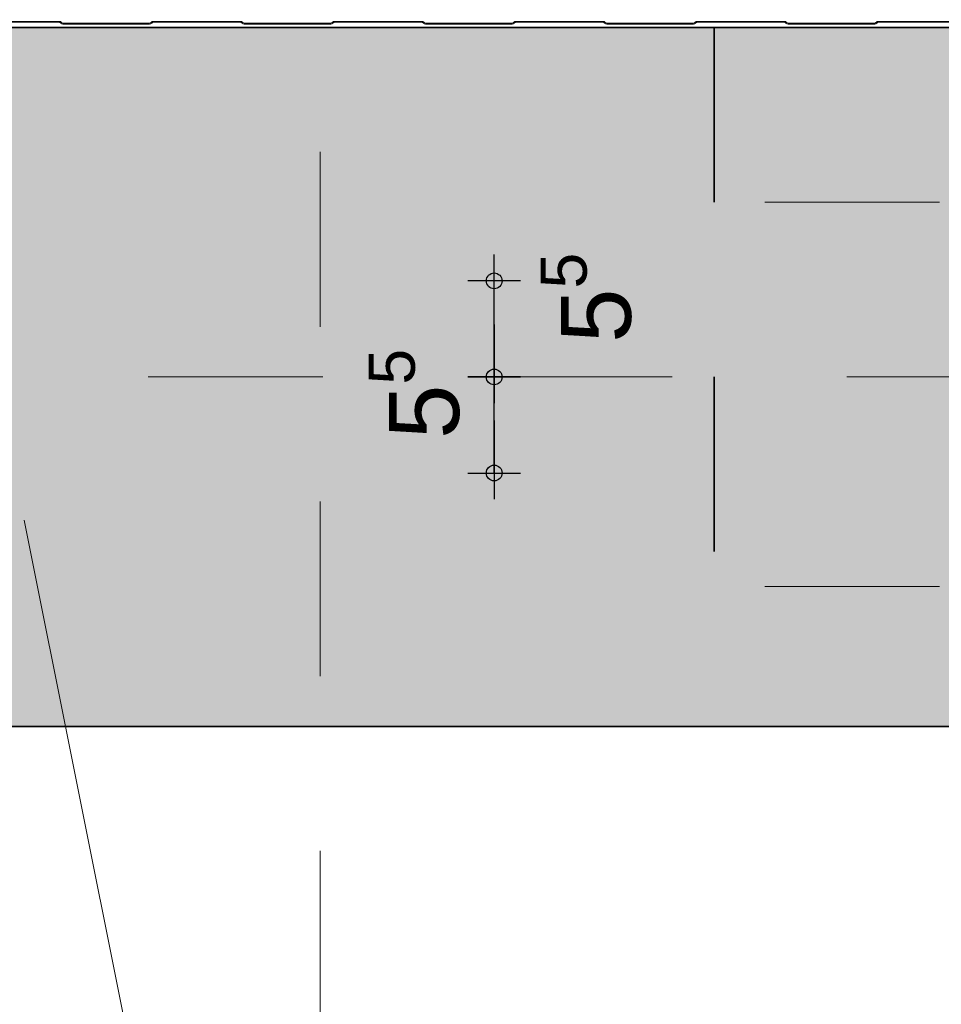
# Model space of a CAD drawing. Header units: metres. Extents: x 1314 to 1415, y -87 to -52.
# Tile 225 of 256: x 1401.05 to 1401.577, y -74.054 to -73.491. Entities that reach past the tile are written whole.
import ezdxf

# ---------------------------------------------------------------- set-up
doc = ezdxf.new("R2010")
doc.units = ezdxf.units.M
doc.header["$PDMODE"] = 65
for name, pattern in [('AUSGEZOGEN', [0]), ('GETRENNT2_S10', [0.045, 0.02, -0.01, 0, -0.005, 0, -0.01]), ('GETRENNT2_S6', [0.12, 0.07, -0.01, 0.01, -0.01, 0.01, -0.01]), ('STRICHPUNKT2_S5', [0.5, 0.35, -0.05, 0.05, -0.05]), ('VERDECKT2_S2', [0.15, 0.1, -0.05])]:
    doc.linetypes.add(name, pattern=pattern)
doc.layers.add('XR$9$_42143', color=7, linetype='Continuous')
doc.layers.add('XR$9$_42154', color=7, linetype='Continuous')
for name, color, linetype, lineweight in [('XR$9$Achsen', 4, 'AUSGEZOGEN', 13), ('XR$9$Maßlinie 1_50', 7, 'AUSGEZOGEN', 25), ('XR$9$Möblierung', 4, 'AUSGEZOGEN', 13), ('XR$9$Wand Mauerwerk tr_1', 42, 'AUSGEZOGEN', 18)]:
    doc.layers.add(name, color=color, linetype=linetype, lineweight=lineweight)
doc.styles.add('ARIAL', font='arial.ttf')
doc.dimstyles.new('DIMSTYLE_28', dxfattribs={"dimtxt": 0.04, "dimasz": 0.03, "dimexe": 0, "dimexo": 1e-06, "dimgap": 0.02, "dimtad": 2, "dimdec": 1, "dimlfac": 100, "dimrnd": 0.5, "dimzin": 4, "dimdsep": 46, "dimtxsty": 'ARIAL', "dimblk1": 'ALL_ML_KREIS', "dimblk2": 'ALL_ML_KREIS', "dimsah": 1, "dimcen": 0, "dimse1": 1, "dimse2": 1, "dimclrd": 7, "dimclre": 7, "dimclrt": 7, "dimadec": 0, "dimazin": 0, "dimtfac": 1, "dimtdec": 0, "dimtix": 1, "dimtmove": 2, "dimatfit": 3, "dimfxl": 0, "dimtzin": 0, "dimlwd": 0, "dimlwe": 25, "dimarcsym": 0})
doc.dimstyles.new('DIMSTYLE_29', dxfattribs={"dimtxt": 0.04, "dimasz": 0.03, "dimexe": 0, "dimexo": 1e-06, "dimgap": 0.02, "dimtad": 2, "dimdec": 1, "dimlfac": 100, "dimrnd": 0.5, "dimzin": 4, "dimdsep": 46, "dimtxsty": 'ARIAL', "dimblk1": 'ALL_ML_KREIS', "dimblk2": 'ALL_ML_KREIS', "dimsah": 1, "dimcen": 0, "dimse1": 1, "dimse2": 1, "dimclrd": 7, "dimclre": 7, "dimclrt": 7, "dimadec": 0, "dimazin": 0, "dimtfac": 1, "dimtdec": 0, "dimtix": 1, "dimtmove": 2, "dimatfit": 3, "dimfxl": 0, "dimtvp": 1.2, "dimtzin": 0, "dimlwd": 0, "dimlwe": 25, "dimarcsym": 0})
doc.dimstyles.new('DIMSTYLE_63', dxfattribs={"dimtxt": 0.04, "dimasz": 0.03, "dimexe": 0, "dimexo": 1e-06, "dimgap": 0.02, "dimtad": 0, "dimdec": 1, "dimlfac": 100, "dimrnd": 0.5, "dimzin": 4, "dimdsep": 46, "dimtxsty": 'ARIAL', "dimblk1": 'ALL_ML_KREIS', "dimblk2": 'ALL_ML_KREIS', "dimsah": 1, "dimcen": 0, "dimse1": 1, "dimse2": 1, "dimclrd": 7, "dimclre": 7, "dimclrt": 7, "dimadec": 0, "dimazin": 0, "dimtfac": 1, "dimtdec": 0, "dimtix": 1, "dimtmove": 2, "dimatfit": 3, "dimfxl": 0, "dimtvp": 1.2, "dimtzin": 0, "dimlwd": 0, "dimlwe": 25, "dimarcsym": 0})

# ---------------------------------------------------------------- blocks, each defined once
blk = doc.blocks.new('ALL_ML_KREIS')
at = {"color": 0, "linetype": 'ByBlock', "lineweight": -2}
for p, q in [((0, -0.5), (0, 0.5)), ((-1, 0), (0.5, 0))]:
    blk.add_line(p, q, dxfattribs=at)
blk.add_circle((0, 0), 0.15, dxfattribs=at)
blk = doc.blocks.new('*D621')
at = {"layer": 'DEFPOINTS', "color": 7, "linetype": 'AUSGEZOGEN', "lineweight": 25, "transparency": 33554687}
for p in [(1400.74747, -73.11665), (1401.69646, -73.51113), (1400.74747, -73.51481)]:
    blk.add_point(p, dxfattribs=at)
at = {"layer": 'XR$9$Maßlinie 1_50', "color": 7, "linetype": 'AUSGEZOGEN', "lineweight": -2, "transparency": 33554687}
blk.add_line((1400.74747, -73.11665), (1401.69646, -73.11665), dxfattribs=at)
at = {"layer": 'XR$9$Maßlinie 1_50', "color": 7, "linetype": 'AUSGEZOGEN', "lineweight": 25, "transparency": 33554687, "xscale": 0.03, "yscale": 0.03, "zscale": 0.03, "rotation": 180}
blk.add_blockref('ALL_ML_KREIS', (1400.74747, -73.11665), dxfattribs=at)
at = {"layer": 'XR$9$Maßlinie 1_50', "color": 7, "linetype": 'AUSGEZOGEN', "lineweight": 25, "transparency": 33554687, "xscale": 0.03, "yscale": 0.03, "zscale": 0.03}
blk.add_blockref('ALL_ML_KREIS', (1401.69646, -73.11665), dxfattribs=at)
at = {"layer": 'XR$9$Maßlinie 1_50', "color": 7, "linetype": 'AUSGEZOGEN', "lineweight": 25, "transparency": 33554687, "insert": (1401.22, -73.08597), "char_height": 0.04, "width": 0.16, "attachment_point": 5, "style": 'ARIAL'}
blk.add_mtext('\\A1;{\\A1;{95\\H0.026400;\\S^ ;}}', dxfattribs=at)
blk = doc.blocks.new('*D673')
at = {"layer": 'DEFPOINTS', "color": 7, "linetype": 'AUSGEZOGEN', "lineweight": 25, "transparency": 33554687}
for p in [(1401.69646, -73.69537), (1400.74747, -73.75037), (1401.32154, -73.75037)]:
    blk.add_point(p, dxfattribs=at)
at = {"layer": 'XR$9$Maßlinie 1_50', "color": 7, "linetype": 'AUSGEZOGEN', "lineweight": -2, "transparency": 33554687}
blk.add_line((1401.32154, -73.75037), (1401.32154, -73.69537), dxfattribs=at)
at = {"layer": 'XR$9$Maßlinie 1_50', "color": 7, "linetype": 'AUSGEZOGEN', "lineweight": 25, "transparency": 33554687, "xscale": 0.03, "yscale": 0.03, "zscale": 0.03}
for p, rotation in [((1401.32154, -73.69537), 90), ((1401.32154, -73.75037), 270)]:
    blk.add_blockref('ALL_ML_KREIS', p, dxfattribs=dict(at, rotation=rotation))
at = {"layer": 'XR$9$Maßlinie 1_50', "color": 7, "linetype": 'AUSGEZOGEN', "lineweight": 25, "transparency": 33554687, "insert": (1401.27585, -73.70506), "char_height": 0.04, "width": 0.12, "attachment_point": 5, "rotation": 90, "style": 'ARIAL'}
blk.add_mtext('\\A1;{\\A1;{5\\H0.026400;\\S5^ ;}}', dxfattribs=at)
blk = doc.blocks.new('*D674')
at = {"layer": 'DEFPOINTS', "color": 7, "linetype": 'AUSGEZOGEN', "lineweight": 25, "transparency": 33554687}
for p in [(1400.74747, -73.64037), (1401.32154, -73.69537), (1401.69646, -73.69537)]:
    blk.add_point(p, dxfattribs=at)
at = {"layer": 'XR$9$Maßlinie 1_50', "color": 7, "linetype": 'AUSGEZOGEN', "lineweight": -2, "transparency": 33554687}
blk.add_line((1401.32154, -73.69537), (1401.32154, -73.64037), dxfattribs=at)
at = {"layer": 'XR$9$Maßlinie 1_50', "color": 7, "linetype": 'AUSGEZOGEN', "lineweight": 25, "transparency": 33554687, "xscale": 0.03, "yscale": 0.03, "zscale": 0.03}
for p, rotation in [((1401.32154, -73.64037), 90), ((1401.32154, -73.69537), 270)]:
    blk.add_blockref('ALL_ML_KREIS', p, dxfattribs=dict(at, rotation=rotation))
at = {"layer": 'XR$9$Maßlinie 1_50', "color": 7, "linetype": 'AUSGEZOGEN', "lineweight": 25, "transparency": 33554687, "insert": (1401.37422, -73.65006), "char_height": 0.04, "width": 0.12, "attachment_point": 5, "rotation": 90, "style": 'ARIAL'}
blk.add_mtext('\\A1;{\\A1;{5\\H0.026400;\\S5^ ;}}', dxfattribs=at)

msp = doc.modelspace()

# ---------------------------------------------------------------- hatches: boundary and pattern name
at = {"layer": 'XR$9$Möblierung', "linetype": 'AUSGEZOGEN', "lineweight": 13, "transparency": 33554687}
msp.add_hatch(color=8, dxfattribs=at).paths.add_polyline_path([(1401.62233, -73.59094), (1401.62256, -73.59108), (1401.62256, -73.59136), (1401.67476, -73.59136), (1401.67476, -73.59012), (1401.67594, -73.5892), (1401.67697, -73.58812), (1401.67783, -73.58689), (1401.67896, -73.58462), (1401.67896, -73.58037), (1401.67915, -73.57913), (1401.67972, -73.57802), (1401.6806, -73.57713), (1401.68172, -73.57656), (1401.68296, -73.57637), (1401.69246, -73.57637), (1401.69369, -73.57656), (1401.69481, -73.57713), (1401.69569, -73.57802), (1401.69626, -73.57913), (1401.69646, -73.58037), (1401.69646, -73.49537), (1401.23696, -73.49537), (1401.23096, -73.49537), (1401.21296, -73.49537), (1401.20696, -73.49537), (1400.74747, -73.49537), (1400.74747, -73.62537), (1400.74766, -73.62413), (1400.74823, -73.62302), (1400.74912, -73.62213), (1400.75023, -73.62156), (1400.75147, -73.62137), (1400.76097, -73.62137), (1400.7622, -73.62156), (1400.76332, -73.62213), (1400.7642, -73.62302), (1400.76477, -73.62413), (1400.76497, -73.62537), (1400.76497, -73.62962), (1400.76609, -73.63189), (1400.76695, -73.63312), (1400.76798, -73.6342), (1400.76917, -73.63512), (1400.76917, -73.63637), (1400.82137, -73.63637), (1400.82137, -73.63608), (1400.82159, -73.63594), (1400.82347, -73.63237), (1400.82347, -73.63164), (1400.82537, -73.63164), (1400.82537, -73.6491), (1400.82347, -73.6491), (1400.82347, -73.64837), (1400.82159, -73.6448), (1400.82137, -73.64466), (1400.82137, -73.64437), (1400.76917, -73.64437), (1400.76917, -73.64562), (1400.76798, -73.64654), (1400.76695, -73.64762), (1400.76609, -73.64885), (1400.76497, -73.65112), (1400.76497, -73.65537), (1400.76477, -73.65661), (1400.7642, -73.65772), (1400.76332, -73.65861), (1400.7622, -73.65917), (1400.76097, -73.65937), (1400.75147, -73.65937), (1400.75023, -73.65917), (1400.74912, -73.65861), (1400.74823, -73.65772), (1400.74766, -73.65661), (1400.74747, -73.65537), (1400.74747, -73.73537), (1400.74766, -73.73413), (1400.74823, -73.73302), (1400.74912, -73.73213), (1400.75023, -73.73156), (1400.75147, -73.73137), (1400.76097, -73.73137), (1400.7622, -73.73156), (1400.76332, -73.73213), (1400.7642, -73.73302), (1400.76477, -73.73413), (1400.76497, -73.73537), (1400.76497, -73.73962), (1400.76609, -73.74189), (1400.76695, -73.74312), (1400.76798, -73.7442), (1400.76917, -73.74512), (1400.76917, -73.74637), (1400.82137, -73.74637), (1400.82137, -73.74608), (1400.82159, -73.74594), (1400.82347, -73.74237), (1400.82347, -73.74164), (1400.82537, -73.74164), (1400.82537, -73.7591), (1400.82347, -73.7591), (1400.82347, -73.75837), (1400.82159, -73.7548), (1400.82137, -73.75466), (1400.82137, -73.75437), (1400.76917, -73.75437), (1400.76917, -73.75562), (1400.76798, -73.75654), (1400.76695, -73.75762), (1400.76609, -73.75885), (1400.76497, -73.76112), (1400.76497, -73.76537), (1400.76477, -73.76661), (1400.7642, -73.76772), (1400.76332, -73.76861), (1400.7622, -73.76917), (1400.76097, -73.76937), (1400.75147, -73.76937), (1400.75023, -73.76917), (1400.74912, -73.76861), (1400.74823, -73.76772), (1400.74766, -73.76661), (1400.74747, -73.76537), (1400.74747, -73.89537), (1401.69646, -73.89537), (1401.69646, -73.83037), (1401.69626, -73.83161), (1401.69569, -73.83272), (1401.69481, -73.83361), (1401.69369, -73.83417), (1401.69246, -73.83437), (1401.68296, -73.83437), (1401.68172, -73.83417), (1401.6806, -73.83361), (1401.67972, -73.83272), (1401.67915, -73.83161), (1401.67896, -73.83037), (1401.67896, -73.82612), (1401.67783, -73.82385), (1401.67697, -73.82262), (1401.67594, -73.82154), (1401.67476, -73.82062), (1401.67476, -73.81937), (1401.62256, -73.81937), (1401.62256, -73.81966), (1401.62233, -73.8198), (1401.62046, -73.82337), (1401.62046, -73.8241), (1401.61856, -73.8241), (1401.61856, -73.80664), (1401.62046, -73.80664), (1401.62046, -73.80737), (1401.62233, -73.81094), (1401.62256, -73.81108), (1401.62256, -73.81137), (1401.67476, -73.81137), (1401.67476, -73.81012), (1401.67594, -73.8092), (1401.67697, -73.80812), (1401.67783, -73.80689), (1401.67896, -73.80462), (1401.67896, -73.80037), (1401.67915, -73.79913), (1401.67972, -73.79802), (1401.6806, -73.79713), (1401.68172, -73.79656), (1401.68296, -73.79637), (1401.69246, -73.79637), (1401.69369, -73.79656), (1401.69481, -73.79713), (1401.69569, -73.79802), (1401.69626, -73.79913), (1401.69646, -73.80037), (1401.69646, -73.61037), (1401.69626, -73.61161), (1401.69569, -73.61272), (1401.69481, -73.61361), (1401.69369, -73.61417), (1401.69246, -73.61437), (1401.68296, -73.61437), (1401.68172, -73.61417), (1401.6806, -73.61361), (1401.67972, -73.61272), (1401.67915, -73.61161), (1401.67896, -73.61037), (1401.67896, -73.60612), (1401.67783, -73.60385), (1401.67697, -73.60262), (1401.67594, -73.60154), (1401.67476, -73.60062), (1401.67476, -73.59937), (1401.62256, -73.59937), (1401.62256, -73.59966), (1401.62233, -73.5998), (1401.62046, -73.60337), (1401.62046, -73.6041), (1401.61856, -73.6041), (1401.61856, -73.58664), (1401.62046, -73.58664), (1401.62046, -73.58737)])

# ---------------------------------------------------------------- linework, layer by layer
at = {"color": 5, "linetype": 'VERDECKT2_S2', "lineweight": 35, "transparency": 33554687}
msp.add_line((1401.44747, -73.49537), (1401.44747, -73.89537), dxfattribs=at)
at = {"color": 7, "linetype": 'AUSGEZOGEN', "lineweight": 35, "transparency": 33554687}
msp.add_lwpolyline([(1400.74747, -73.49537), (1401.69646, -73.49537), (1401.69646, -73.89537), (1400.74747, -73.89537), (1400.74747, -73.49537)], close=True, dxfattribs=at)
at = {"layer": 'XR$9$_42143', "color": 30, "linetype": 'AUSGEZOGEN', "lineweight": 13, "transparency": 33554687}
for p, q in [((1401.02276, -73.49237), (1401.07244, -73.49237)), ((1401.07347, -73.49279), (1401.07357, -73.4929)), ((1401.07396, -73.49251), (1401.07385, -73.4924)), ((1401.12426, -73.49282), (1401.0747, -73.49282)), ((1401.0747, -73.49337), (1401.12426, -73.49337)), ((1401.12511, -73.4924), (1401.125, -73.49251)), ((1401.12539, -73.4929), (1401.1255, -73.49279)), ((1401.17621, -73.49182), (1401.12652, -73.49182)), ((1401.12652, -73.49237), (1401.17621, -73.49237)), ((1401.17723, -73.49279), (1401.17734, -73.4929)), ((1401.17773, -73.49251), (1401.17762, -73.4924)), ((1401.22803, -73.49282), (1401.17847, -73.49282)), ((1401.17847, -73.49337), (1401.22803, -73.49337)), ((1401.22887, -73.4924), (1401.22877, -73.49251)), ((1401.22916, -73.4929), (1401.22926, -73.49279)), ((1401.23029, -73.49237), (1401.27997, -73.49237)), ((1401.281, -73.49279), (1401.2811, -73.4929)), ((1401.28149, -73.49251), (1401.28138, -73.4924)), ((1401.33179, -73.49282), (1401.28223, -73.49282)), ((1401.28223, -73.49337), (1401.33179, -73.49337)), ((1401.33264, -73.4924), (1401.33253, -73.49251)), ((1401.33292, -73.4929), (1401.33303, -73.49279)), ((1401.38373, -73.49182), (1401.33405, -73.49182)), ((1401.33405, -73.49237), (1401.38373, -73.49237)), ((1401.38476, -73.49279), (1401.38487, -73.4929)), ((1401.38526, -73.49251), (1401.38515, -73.4924)), ((1401.43555, -73.49282), (1401.386, -73.49282)), ((1401.386, -73.49337), (1401.43555, -73.49337)), ((1401.4364, -73.4924), (1401.4363, -73.49251)), ((1401.43669, -73.4929), (1401.43679, -73.49279)), ((1401.43782, -73.49237), (1401.4875, -73.49237)), ((1401.48852, -73.49279), (1401.48863, -73.4929)), ((1401.48902, -73.49251), (1401.48891, -73.4924)), ((1401.53932, -73.49282), (1401.48976, -73.49282)), ((1401.48976, -73.49337), (1401.53932, -73.49337)), ((1401.54017, -73.4924), (1401.54006, -73.49251)), ((1401.54045, -73.4929), (1401.54056, -73.49279)), ((1401.59126, -73.49182), (1401.54158, -73.49182)), ((1401.54158, -73.49237), (1401.59126, -73.49237))]:
    msp.add_line(p, q, dxfattribs=at)
for centre, radius, start, end in [((1401.07244, -73.49382), 0.002, 45, 90), ((1401.07244, -73.49382), 0.00145, 45, 90), ((1401.0747, -73.49177), 0.0016, 225, 270), ((1401.0747, -73.49177), 0.00105, 225, 270), ((1401.12426, -73.49177), 0.00105, 270, 315), ((1401.12426, -73.49177), 0.0016, 270, 315), ((1401.12652, -73.49382), 0.002, 90, 135), ((1401.12652, -73.49382), 0.00145, 90, 135), ((1401.17621, -73.49382), 0.002, 45, 90), ((1401.17621, -73.49382), 0.00145, 45, 90), ((1401.17847, -73.49177), 0.0016, 225, 270), ((1401.17847, -73.49177), 0.00105, 225, 270), ((1401.22803, -73.49177), 0.00105, 270, 315), ((1401.22803, -73.49177), 0.0016, 270, 315), ((1401.23029, -73.49382), 0.002, 90, 135), ((1401.23029, -73.49382), 0.00145, 90, 135), ((1401.27997, -73.49382), 0.002, 45, 90), ((1401.27997, -73.49382), 0.00145, 45, 90), ((1401.28223, -73.49177), 0.0016, 225, 270), ((1401.28223, -73.49177), 0.00105, 225, 270), ((1401.33179, -73.49177), 0.00105, 270, 315), ((1401.33179, -73.49177), 0.0016, 270, 315), ((1401.33405, -73.49382), 0.002, 90, 135), ((1401.33405, -73.49382), 0.00145, 90, 135), ((1401.38373, -73.49382), 0.002, 45, 90), ((1401.38373, -73.49382), 0.00145, 45, 90), ((1401.386, -73.49177), 0.0016, 225, 270), ((1401.386, -73.49177), 0.00105, 225, 270), ((1401.43555, -73.49177), 0.00105, 270, 315), ((1401.43555, -73.49177), 0.0016, 270, 315), ((1401.43782, -73.49382), 0.002, 90, 135), ((1401.43782, -73.49382), 0.00145, 90, 135), ((1401.4875, -73.49382), 0.002, 45, 90), ((1401.4875, -73.49382), 0.00145, 45, 90), ((1401.48976, -73.49177), 0.0016, 225, 270), ((1401.48976, -73.49177), 0.00105, 225, 270), ((1401.53932, -73.49177), 0.00105, 270, 315), ((1401.53932, -73.49177), 0.0016, 270, 315), ((1401.54158, -73.49382), 0.002, 90, 135), ((1401.54158, -73.49382), 0.00145, 90, 135)]:
    msp.add_arc(centre, radius, start, end, dxfattribs=at)
at = {"layer": 'XR$9$_42154', "color": 51, "linetype": 'AUSGEZOGEN', "lineweight": 13, "transparency": 33554687}
for p, q in [((1401.02276, -73.49182), (1401.07244, -73.49182)), ((1401.07385, -73.4924), (1401.07396, -73.49251)), ((1401.0747, -73.49282), (1401.12426, -73.49282)), ((1401.125, -73.49251), (1401.12511, -73.4924)), ((1401.12652, -73.49182), (1401.17621, -73.49182)), ((1401.17762, -73.4924), (1401.17773, -73.49251)), ((1401.17847, -73.49282), (1401.22803, -73.49282)), ((1401.22877, -73.49251), (1401.22887, -73.4924)), ((1401.23029, -73.49182), (1401.27997, -73.49182)), ((1401.28138, -73.4924), (1401.28149, -73.49251)), ((1401.28223, -73.49282), (1401.33179, -73.49282)), ((1401.33253, -73.49251), (1401.33264, -73.4924)), ((1401.33405, -73.49182), (1401.38373, -73.49182)), ((1401.38515, -73.4924), (1401.38526, -73.49251)), ((1401.386, -73.49282), (1401.43555, -73.49282)), ((1401.4363, -73.49251), (1401.4364, -73.4924)), ((1401.43782, -73.49182), (1401.4875, -73.49182)), ((1401.48891, -73.4924), (1401.48902, -73.49251)), ((1401.48976, -73.49282), (1401.53932, -73.49282)), ((1401.54006, -73.49251), (1401.54017, -73.4924)), ((1401.54158, -73.49182), (1401.59126, -73.49182))]:
    msp.add_line(p, q, dxfattribs=at)
for centre, radius, start, end in [((1401.07244, -73.49382), 0.002, 45, 90), ((1401.0747, -73.49177), 0.00105, 225, 270), ((1401.12426, -73.49177), 0.00105, 270, 315), ((1401.12652, -73.49382), 0.002, 90, 135), ((1401.17621, -73.49382), 0.002, 45, 90), ((1401.17847, -73.49177), 0.00105, 225, 270), ((1401.22803, -73.49177), 0.00105, 270, 315), ((1401.23029, -73.49382), 0.002, 90, 135), ((1401.27997, -73.49382), 0.002, 45, 90), ((1401.28223, -73.49177), 0.00105, 225, 270), ((1401.33179, -73.49177), 0.00105, 270, 315), ((1401.33405, -73.49382), 0.002, 90, 135), ((1401.38373, -73.49382), 0.002, 45, 90), ((1401.386, -73.49177), 0.00105, 225, 270), ((1401.43555, -73.49177), 0.00105, 270, 315), ((1401.43782, -73.49382), 0.002, 90, 135), ((1401.4875, -73.49382), 0.002, 45, 90), ((1401.48976, -73.49177), 0.00105, 225, 270), ((1401.53932, -73.49177), 0.00105, 270, 315), ((1401.54158, -73.49382), 0.002, 90, 135)]:
    msp.add_arc(centre, radius, start, end, dxfattribs=at)
at = {"layer": 'XR$9$Achsen', "color": 4, "linetype": 'STRICHPUNKT2_S5', "lineweight": 35, "transparency": 33554687}
msp.add_line((1400.24931, -73.49537), (1404.51596, -73.49537), dxfattribs=at)
at = {"layer": 'XR$9$Möblierung', "color": 4, "linetype": 'GETRENNT2_S6', "lineweight": 18, "transparency": 33554687}
for p, q in [((1401.22196, -74.0666), (1401.22196, -73.3039)), ((1400.52347, -73.69537), (1401.77005, -73.69537))]:
    msp.add_line(p, q, dxfattribs=at)
at = {"layer": 'XR$9$Wand Mauerwerk tr_1', "color": 7, "linetype": 'GETRENNT2_S10', "lineweight": 13, "transparency": 33554687}
for p, q in [((1401.77646, -73.59537), (1401.40164, -73.59537)), ((1401.77646, -73.81537), (1401.40164, -73.81537))]:
    msp.add_line(p, q, dxfattribs=at)
at = {"layer": 'XR$9$Wand Mauerwerk tr_1', "color": 7, "linetype": 'AUSGEZOGEN', "lineweight": 13, "transparency": 33554687}
msp.add_line((1401.18316, -74.4306), (1401.0525, -73.77737), dxfattribs=at)

# ---------------------------------------------------------------- dimensions: what is measured, and where the dimension line sits
at = {"layer": 'XR$9$Maßlinie 1_50', "color": 7, "linetype": 'AUSGEZOGEN', "lineweight": 25, "transparency": 33554687}
dim = msp.add_linear_dim(base=(1401.69646, -73.11665), p1=(1400.74747, -73.51481), p2=(1401.69646, -73.51113), dimstyle='DIMSTYLE_28', override={"dimpost": '<>', "dimclrd": 7, "dimclre": 7, "dimclrt": 7, "dimlwd": 0, "dimlwe": 25}, dxfattribs=at)
dim.commit()
dim.dimension.update_dxf_attribs({"geometry": '*D621', "text_midpoint": (1401.22, -73.08597), "dimtype": 160})
for base, p1, p2, dimstyle, picture, middle in [((1401.32154, -73.64037), (1401.69646, -73.69537), (1400.74747, -73.64037), 'DIMSTYLE_63', '*D674', (1401.37422, -73.65006)), ((1401.32154, -73.69537), (1400.74747, -73.75037), (1401.69646, -73.69537), 'DIMSTYLE_29', '*D673', (1401.27585, -73.70506))]:
    dim = msp.add_linear_dim(base=base, p1=p1, p2=p2, angle=90, dimstyle=dimstyle, override={"dimpost": '<>', "dimclrd": 7, "dimclre": 7, "dimclrt": 7, "dimlwd": 0, "dimlwe": 25}, dxfattribs=at)
    dim.commit()
    dim.dimension.update_dxf_attribs({"geometry": picture, "text_midpoint": middle, "dimtype": 160})

doc.saveas('drawing.dxf')
